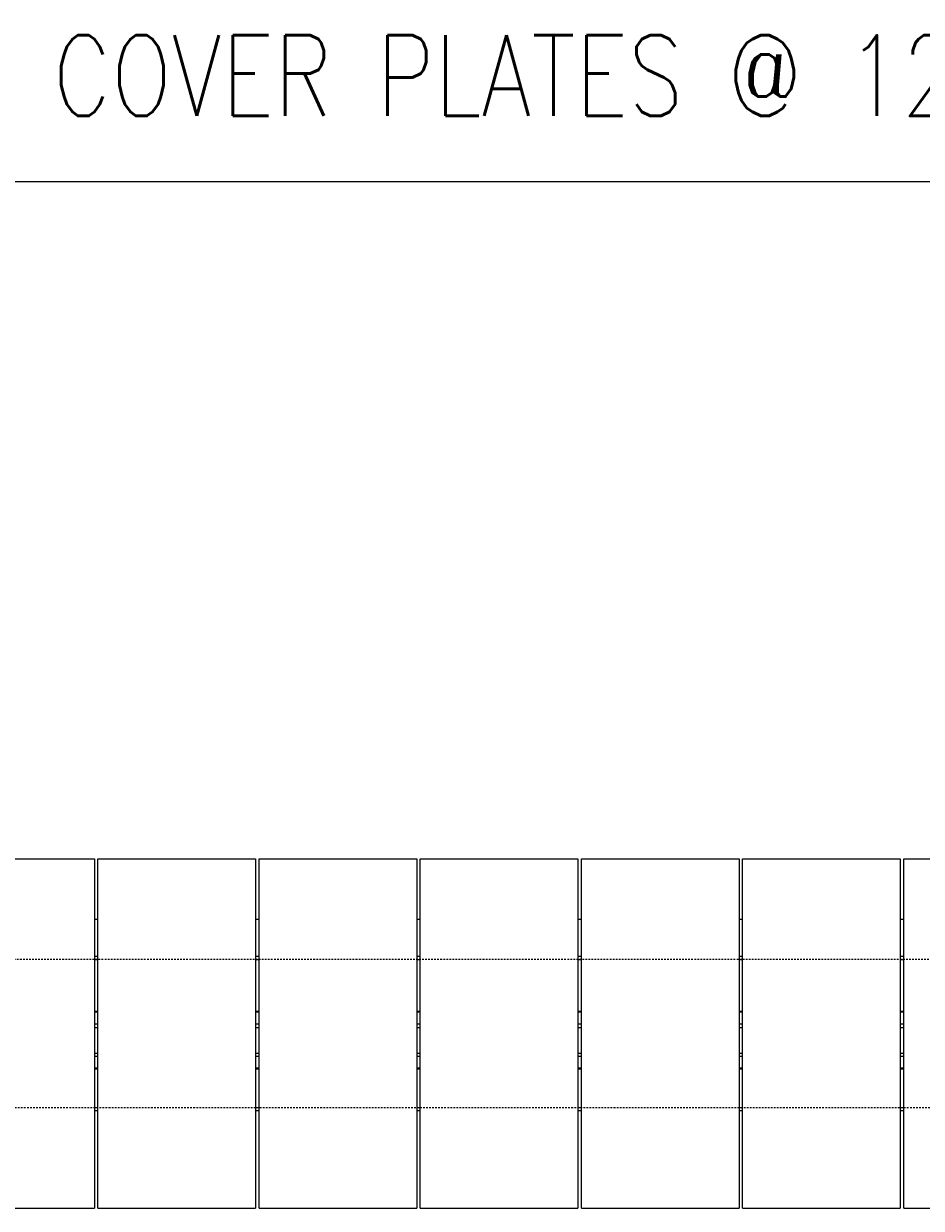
# Model space of a CAD drawing. Header units: inches. Extents: x -169 to 2787, y 589 to 946.
# Tile 39 of 45: x 2165 to 2232, y 812 to 900. Entities that reach past the tile are written whole.
import ezdxf

# ---------------------------------------------------------------- set-up
doc = ezdxf.new("R2010")
doc.units = ezdxf.units.IN
doc.header["$MEASUREMENT"] = 0
doc.linetypes.add('HIDDEN2', pattern=[0.1875, 0.125, -0.0625])
for name, color, linetype in [('A-FLOR-HDLN', 10, 'HIDDEN2'), ('S-ANNO-DIMS', 1, 'Continuous'), ('S-DOOR-TRNCH', 2, 'Continuous')]:
    doc.layers.add(name, color=color, linetype=linetype)
doc.styles.add('Annotative', font='romans.shx', dxfattribs={"width": 0.8, "height": 0.125})
doc.dimstyles.new('Annotative', dxfattribs={"dimscale": 0, "dimtxt": 0.125, "dimasz": 0.125, "dimexe": 0.18, "dimexo": 0.0625, "dimgap": 0.09, "dimtad": 1, "dimdec": 3, "dimzin": 3, "dimdsep": 46, "dimlunit": 4, "dimtxsty": 'Annotative', "dimcen": 0.09, "dimclrt": 2, "dimazin": 2, "dimtfac": 1, "dimtdec": 3, "dimtmove": 0, "dimatfit": 0, "dimfxl": 1, "dimtfill": 1, "dimfrac": 2, "dimtolj": 1, "dimtzin": 0, "dimarcsym": 0})

# ---------------------------------------------------------------- blocks, each defined once
blk = doc.blocks.new('TRENCH COVER PLATES_A1_RIGHT')
at = {"lineweight": -3}
for p, q in [((539.684, 13.007), (527.946, 13.007)), ((539.684, 13.007), (539.684, -12.993)), ((539.938, -12.993), (539.938, 13.007)), ((551.676, 13.007), (539.938, 13.007)), ((551.676, 13.007), (551.676, -12.993)), ((551.931, -12.993), (551.931, 13.007)), ((563.669, 13.007), (551.931, 13.007)), ((563.669, 13.007), (563.669, -12.993)), ((563.923, -12.993), (563.923, 13.007)), ((575.661, 13.007), (563.923, 13.007)), ((575.661, 13.007), (575.661, -12.993)), ((575.916, -12.993), (575.916, 13.007)), ((587.653, 13.007), (575.916, 13.007)), ((587.653, 13.007), (587.653, -12.993)), ((587.908, -12.993), (587.908, 13.007)), ((599.646, 13.007), (587.908, 13.007)), ((599.646, 13.007), (599.646, -12.993)), ((599.9, -12.993), (599.9, 13.007)), ((611.638, 13.007), (599.9, 13.007)), ((539.684, 5.751), (539.938, 5.751)), ((539.938, 5.5), (539.684, 5.5)), ((551.676, 5.751), (551.931, 5.751)), ((551.931, 5.5), (551.676, 5.5)), ((563.669, 5.751), (563.923, 5.751)), ((563.923, 5.5), (563.669, 5.5)), ((575.661, 5.751), (575.916, 5.751)), ((575.916, 5.5), (575.661, 5.5)), ((587.653, 5.751), (587.908, 5.751)), ((587.908, 5.5), (587.653, 5.5)), ((599.646, 5.751), (599.9, 5.751)), ((599.9, 5.5), (599.646, 5.5)), ((539.938, 2.625), (539.684, 2.625)), ((539.684, 2.578), (539.938, 2.578)), ((551.931, 2.625), (551.676, 2.625)), ((551.676, 2.578), (551.931, 2.578)), ((563.923, 2.625), (563.669, 2.625)), ((563.669, 2.578), (563.923, 2.578)), ((575.916, 2.625), (575.661, 2.625)), ((575.661, 2.578), (575.916, 2.578)), ((587.908, 2.625), (587.653, 2.625)), ((587.653, 2.578), (587.908, 2.578)), ((599.9, 2.625), (599.646, 2.625)), ((599.646, 2.578), (599.9, 2.578)), ((539.938, 1.688), (539.684, 1.688)), ((539.684, 1.495), (539.938, 1.495)), ((551.931, 1.688), (551.676, 1.688)), ((551.676, 1.495), (551.931, 1.495)), ((563.923, 1.688), (563.669, 1.688)), ((563.669, 1.495), (563.923, 1.495)), ((575.916, 1.688), (575.661, 1.688)), ((575.661, 1.495), (575.916, 1.495)), ((587.908, 1.688), (587.653, 1.688)), ((587.653, 1.495), (587.908, 1.495)), ((599.9, 1.688), (599.646, 1.688)), ((599.646, 1.495), (599.9, 1.495)), ((539.684, -0.409), (539.938, -0.409)), ((539.684, -0.687), (539.938, -0.687)), ((551.676, -0.409), (551.931, -0.409)), ((551.676, -0.687), (551.931, -0.687)), ((563.669, -0.409), (563.923, -0.409)), ((563.669, -0.687), (563.923, -0.687)), ((575.661, -0.409), (575.916, -0.409)), ((575.661, -0.687), (575.916, -0.687)), ((587.653, -0.409), (587.908, -0.409)), ((587.653, -0.687), (587.908, -0.687)), ((599.646, -0.409), (599.9, -0.409)), ((599.646, -0.687), (599.9, -0.687)), ((539.684, -1.578), (539.938, -1.578)), ((539.684, -1.625), (539.938, -1.625)), ((551.676, -1.578), (551.931, -1.578)), ((551.676, -1.625), (551.931, -1.625)), ((563.669, -1.578), (563.923, -1.578)), ((563.669, -1.625), (563.923, -1.625)), ((575.661, -1.578), (575.916, -1.578)), ((575.661, -1.625), (575.916, -1.625)), ((587.653, -1.578), (587.908, -1.578)), ((587.653, -1.625), (587.908, -1.625)), ((599.646, -1.578), (599.9, -1.578)), ((599.646, -1.625), (599.9, -1.625)), ((539.938, -5.5), (539.684, -5.5)), ((539.938, -5.75), (539.684, -5.75)), ((551.931, -5.5), (551.676, -5.5)), ((551.931, -5.75), (551.676, -5.75)), ((563.923, -5.5), (563.669, -5.5)), ((563.923, -5.75), (563.669, -5.75)), ((575.916, -5.5), (575.661, -5.5)), ((575.916, -5.75), (575.661, -5.75)), ((587.908, -5.5), (587.653, -5.5)), ((587.908, -5.75), (587.653, -5.75)), ((599.9, -5.5), (599.646, -5.5)), ((599.9, -5.75), (599.646, -5.75)), ((539.938, -8.5), (539.684, -8.5)), ((551.931, -8.5), (551.676, -8.5)), ((563.923, -8.5), (563.669, -8.5)), ((575.916, -8.5), (575.661, -8.5)), ((587.908, -8.5), (587.653, -8.5)), ((599.9, -8.5), (599.646, -8.5)), ((539.684, -12.993), (527.946, -12.993)), ((551.676, -12.993), (539.938, -12.993)), ((563.669, -12.993), (551.931, -12.993)), ((575.661, -12.993), (563.923, -12.993)), ((587.653, -12.993), (575.916, -12.993)), ((599.646, -12.993), (587.908, -12.993)), ((611.638, -12.993), (599.9, -12.993))]:
    blk.add_line(p, q, dxfattribs=at)
blk = doc.blocks.new('*D45')
at = {"layer": 'Defpoints', "color": 0, "transparency": 16777216}
for p in [(2362.533, 888.092), (2362.533, 857.206), (2050.533, 849.206)]:
    blk.add_point(p, dxfattribs=at)
at = {"layer": 'S-ANNO-DIMS', "color": 0, "lineweight": -2, "transparency": 16777216}
blk.add_line((2056.533, 888.092), (2356.533, 888.092), dxfattribs=at)
at = {"layer": 'S-ANNO-DIMS', "color": 0, "transparency": 16777216}
for points in [[(2056.533, 889.092), (2056.533, 887.092), (2050.533, 888.092)], [(2356.533, 889.092), (2356.533, 887.092), (2362.533, 888.092)]]:
    blk.add_solid(points, dxfattribs=at)
at = {"layer": 'S-ANNO-DIMS', "color": 2, "lineweight": -3, "transparency": 16777216, "insert": (2206.533, 895.984), "char_height": 6, "width": 221.19377, "attachment_point": 5, "style": 'Annotative'}
blk.add_mtext('\\A1;26 TRENCH COVER PLATES @ 12" OC = 26\'-0"', dxfattribs=at)

msp = doc.modelspace()

# ---------------------------------------------------------------- linework, layer by layer
at = {"layer": 'A-FLOR-HDLN', "lineweight": -3}
for p, q in [((2770.2459, 830.2127), (2026.5328, 830.2059)), ((2026.7926, 819.2059), (2770.2459, 819.2127))]:
    msp.add_line(p, q, dxfattribs=at)

# ---------------------------------------------------------------- block references
at = {"layer": 'S-DOOR-TRNCH', "lineweight": -3, "rotation": 180}
msp.add_blockref('TRENCH COVER PLATES_A1_RIGHT', (2770.5328, 824.7059), dxfattribs=at)

# ---------------------------------------------------------------- dimensions: what is measured, and where the dimension line sits
at = {"layer": 'S-ANNO-DIMS', "lineweight": -3}
dim = msp.add_linear_dim(base=(2362.5328, 888.0925), p1=(2050.5328, 849.2059), p2=(2362.5328, 857.2059), text='26 TRENCH COVER PLATES @ 12" OC = <>', dimstyle='Annotative', override={"dimpost": '\\X', "dimse1": 1, "dimse2": 1, "dimtfill": 0}, dxfattribs=at)
dim.commit()
dim.dimension.update_dxf_attribs({"geometry": '*D45', "text_midpoint": (2206.5328, 895.9839)})

doc.saveas('drawing.dxf')
